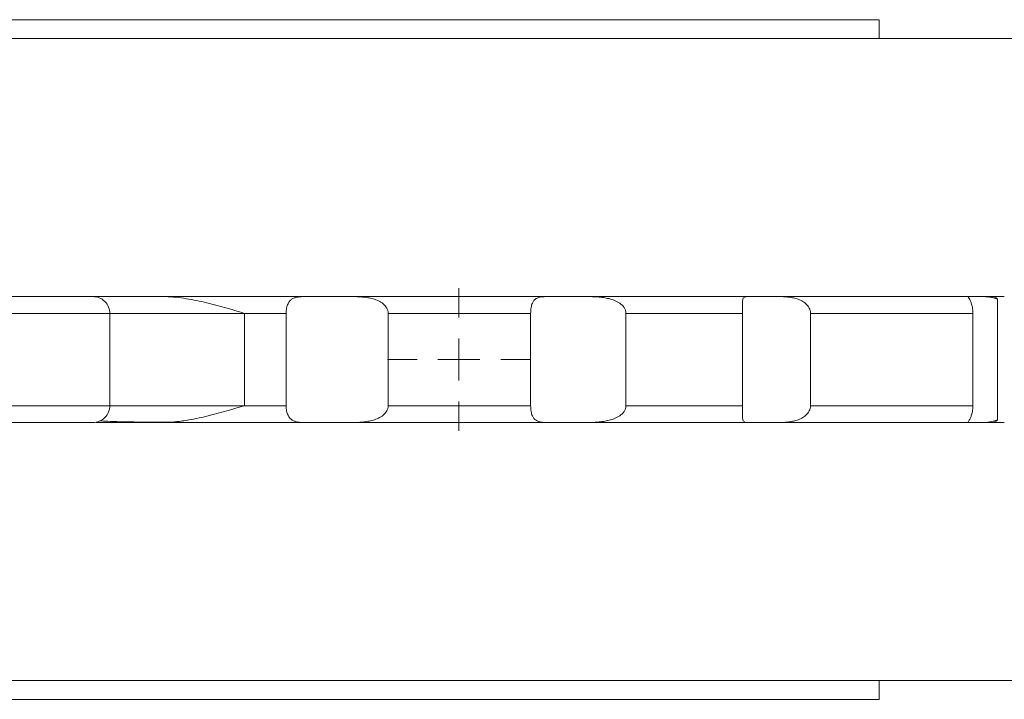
# Model space of a CAD drawing. Header units: millimetres. Extents: x -18 to 812, y -33 to 757.
# Tile 3 of 14: x 275 to 392, y -4 to 77. Entities that reach past the tile are written whole.
import ezdxf

# ---------------------------------------------------------------- set-up
doc = ezdxf.new("R2010")
doc.units = ezdxf.units.MM

# ---------------------------------------------------------------- blocks, each defined once
blk = doc.blocks.new('SW_CENTERMARKSYMBOL_9')
at = {"color": 0, "linetype": 'Continuous', "lineweight": 0}
for p, q in [((0, 5), (0, 8.5)), ((0, 0), (0, 2.5)), ((-5, 0), (-8.5, 0)), ((0, 0), (-2.5, 0)), ((0, 0), (0, -2.5)), ((0, 0), (2.5, 0)), ((5, 0), (8.5, 0)), ((0, -5), (0, -8.5))]:
    blk.add_line(p, q, dxfattribs=at)

msp = doc.modelspace()

# ---------------------------------------------------------------- linework, layer by layer
at = {"color": 7, "linetype": 'Continuous', "lineweight": 15}
for p, q in [((376.98, 77.38), (206.88, 77.38)), ((376.98, 75.13), (376.98, 77.38)), ((20.88, 75.13), (392.88, 75.13)), ((314.13, 44.38), (308.49, 44.38)), ((342.18, 44.38), (337.41, 44.38)), ((365.05, 44.38), (361.28, 44.38)), ((389.32, 44.38), (387.57, 44.38)), ((391.9, 44.38), (390.54, 44.38)), ((391.09, 29.71), (391.09, 44.06)), ((250.96, 42.38), (285.26, 42.38)), ((285.26, 31.38), (285.26, 42.38)), ((301.3, 31.38), (301.3, 42.38)), ((301.3, 42.38), (306.28, 42.38)), ((306.28, 42.38), (306.28, 31.38)), ((318.44, 31.38), (318.44, 42.38)), ((318.44, 42.38), (335.43, 42.38)), ((335.43, 42.38), (335.43, 31.38)), ((346.79, 31.38), (346.79, 42.38)), ((346.79, 42.38), (360.68, 42.38)), ((360.68, 42.38), (360.68, 31.38)), ((368.8, 31.38), (368.8, 42.38)), ((368.8, 42.38), (388.16, 42.38)), ((388.16, 42.38), (388.16, 31.38)), ((285.26, 31.38), (250.96, 31.38)), ((306.28, 31.38), (301.3, 31.38)), ((335.43, 31.38), (318.44, 31.38)), ((360.68, 31.38), (346.79, 31.38)), ((388.16, 31.38), (368.8, 31.38)), ((291.55, 29.41), (292.44, 29.4)), ((308.49, 29.38), (314.13, 29.38)), ((337.41, 29.38), (342.18, 29.38)), ((361.28, 29.38), (365.05, 29.38)), ((387.57, 29.38), (389.32, 29.38)), ((390.54, 29.38), (391.9, 29.38)), ((392.88, -1.37), (20.88, -1.37)), ((376.98, -3.62), (376.98, -1.37)), ((36.78, -3.62), (376.98, -3.62))]:
    msp.add_line(p, q, dxfattribs=at)
at = {"color": 8, "linetype": 'Continuous', "lineweight": 15}
for p, q in [((285.26, 42.38), (301.3, 42.38)), ((301.3, 31.38), (285.26, 31.38))]:
    msp.add_line(p, q, dxfattribs=at)
at = {"color": 7, "linetype": 'Continuous', "lineweight": 15}
for points, knots in [([(252.01, 44.38), (252.14, 44.38), (252.4, 44.38), (252.8, 44.38), (253.21, 44.38), (253.62, 44.38), (254.26, 44.38), (255.15, 44.38), (256.33, 44.38), (257.55, 44.38), (259.27, 44.38), (261.53, 44.38), (264.35, 44.38), (267.23, 44.38), (270.07, 44.38), (272.79, 44.38), (275.29, 44.38), (277.51, 44.38), (279.38, 44.38), (280.88, 44.38), (281.82, 44.38), (282.38, 44.38), (282.71, 44.38), (282.97, 44.38), (283.12, 44.38), (283.2, 44.38), (283.25, 44.38), (283.25, 44.38), (283.26, 44.38)], [0, 0, 0, 0, 0.01062, 0.021233, 0.031844, 0.042459, 0.053082, 0.081242, 0.109412, 0.139133, 0.168865, 0.231163, 0.295969, 0.362793, 0.431031, 0.500001, 0.568971, 0.637209, 0.704033, 0.768839, 0.831137, 0.860857, 0.89059, 0.918749, 0.94692, 0.964615, 0.9823, 1, 1, 1, 1]), ([(283.02, 44.38), (283.4, 44.38), (284.21, 44.38), (286.14, 44.38), (288.57, 44.38), (290.58, 44.38), (291.58, 44.38)], [0, 0, 0, 0, 0.22469, 0.485202, 0.744301, 1, 1, 1, 1]), ([(283.26, 44.38), (283.49, 44.38), (283.75, 44.34), (284.24, 44.15), (284.48, 43.99), (284.87, 43.6), (285.02, 43.37), (285.21, 42.87), (285.26, 42.62), (285.26, 42.38)], [0, 0, 0, 0, 0.25, 0.25, 0.5, 0.5, 0.75, 0.75, 1, 1, 1, 1]), ([(291.58, 44.38), (292.42, 44.38), (293.25, 44.3), (294.9, 44.06), (295.72, 43.9), (297.34, 43.52), (298.14, 43.31), (299.73, 42.86), (300.52, 42.62), (301.3, 42.38)], [0, 0, 0, 0, 0.25, 0.25, 0.5, 0.5, 0.75, 0.75, 1, 1, 1, 1]), ([(308.49, 44.38), (304.62, 44.38), (299.25, 44.38), (293.54, 44.38), (291.93, 44.38)], [0, 0, 0, 0, 0.718369, 1, 1, 1, 1]), ([(306.28, 42.38), (306.28, 42.5), (306.29, 42.6), (306.31, 42.82), (306.32, 42.92), (306.38, 43.21), (306.44, 43.38), (306.57, 43.66), (306.65, 43.78), (306.82, 43.97), (306.91, 44.04), (307.11, 44.17), (307.22, 44.21), (307.45, 44.29), (307.57, 44.31), (307.93, 44.37), (308.2, 44.38), (308.49, 44.38)], [0, 0, 0, 0, 0.0625, 0.0625, 0.125, 0.125, 0.25, 0.25, 0.375, 0.375, 0.5, 0.5, 0.625, 0.625, 0.75, 0.75, 1, 1, 1, 1]), ([(318.44, 42.38), (318.44, 42.5), (318.42, 42.6), (318.36, 42.82), (318.32, 42.92), (318.16, 43.21), (318.01, 43.38), (317.67, 43.66), (317.48, 43.78), (317.09, 43.97), (316.88, 44.04), (316.46, 44.17), (316.25, 44.21), (315.82, 44.29), (315.61, 44.31), (314.97, 44.37), (314.55, 44.38), (314.13, 44.38)], [0, 0, 0, 0, 0.0625, 0.0625, 0.125, 0.125, 0.25, 0.25, 0.375, 0.375, 0.5, 0.5, 0.625, 0.625, 0.75, 0.75, 1, 1, 1, 1]), ([(335.43, 42.38), (335.43, 42.51), (335.43, 42.63), (335.45, 42.86), (335.46, 42.98), (335.5, 43.18), (335.52, 43.27), (335.57, 43.44), (335.6, 43.52), (335.69, 43.72), (335.75, 43.83), (335.9, 44.01), (335.99, 44.08), (336.25, 44.25), (336.45, 44.31), (336.9, 44.37), (337.14, 44.38), (337.41, 44.38)], [0, 0, 0, 0, 0.0625, 0.0625, 0.125, 0.125, 0.1875, 0.1875, 0.25, 0.25, 0.375, 0.375, 0.5, 0.5, 0.75, 0.75, 1, 1, 1, 1]), ([(342.18, 44.38), (342.59, 44.38), (343.02, 44.37), (343.67, 44.32), (343.89, 44.3), (344.33, 44.23), (344.55, 44.19), (345, 44.08), (345.22, 44.01), (345.65, 43.83), (345.86, 43.72), (346.25, 43.45), (346.43, 43.28), (346.64, 42.98), (346.69, 42.87), (346.77, 42.63), (346.79, 42.51), (346.79, 42.38)], [0, 0, 0, 0, 0.25, 0.25, 0.375, 0.375, 0.5, 0.5, 0.625, 0.625, 0.75, 0.75, 0.875, 0.875, 0.9375, 0.9375, 1, 1, 1, 1]), ([(360.68, 42.38), (360.68, 42.5), (360.68, 42.6), (360.68, 42.82), (360.68, 42.92), (360.67, 43.21), (360.67, 43.38), (360.68, 43.66), (360.68, 43.78), (360.7, 43.97), (360.72, 44.04), (360.76, 44.17), (360.79, 44.21), (360.86, 44.29), (360.9, 44.31), (361.03, 44.37), (361.15, 44.38), (361.28, 44.38)], [0, 0, 0, 0, 0.0625, 0.0625, 0.125, 0.125, 0.25, 0.25, 0.375, 0.375, 0.5, 0.5, 0.625, 0.625, 0.75, 0.75, 1, 1, 1, 1]), ([(368.8, 42.38), (368.8, 42.5), (368.79, 42.6), (368.73, 42.82), (368.69, 42.92), (368.54, 43.21), (368.4, 43.38), (368.09, 43.66), (367.92, 43.78), (367.56, 43.97), (367.38, 44.04), (367.01, 44.17), (366.82, 44.21), (366.46, 44.29), (366.27, 44.31), (365.74, 44.37), (365.39, 44.38), (365.05, 44.38)], [0, 0, 0, 0, 0.0625, 0.0625, 0.125, 0.125, 0.25, 0.25, 0.375, 0.375, 0.5, 0.5, 0.625, 0.625, 0.75, 0.75, 1, 1, 1, 1]), ([(387.57, 44.38), (385.06, 44.38), (381.9, 44.38), (374.35, 44.38), (369.97, 44.38), (365.05, 44.38)], [0, 0, 0, 0, 0.5, 0.5, 1, 1, 1, 1]), ([(388.16, 42.38), (388.16, 42.51), (388.15, 42.63), (388.13, 42.86), (388.12, 42.98), (388.08, 43.18), (388.06, 43.27), (388.01, 43.44), (387.99, 43.52), (387.92, 43.72), (387.87, 43.83), (387.79, 44.01), (387.75, 44.08), (387.65, 44.25), (387.6, 44.31), (387.55, 44.37), (387.55, 44.38), (387.57, 44.38)], [0, 0, 0, 0, 0.0625, 0.0625, 0.125, 0.125, 0.1875, 0.1875, 0.25, 0.25, 0.375, 0.375, 0.5, 0.5, 0.75, 0.75, 1, 1, 1, 1]), ([(391.09, 44.06), (390.92, 44.13), (390.76, 44.19), (390.44, 44.28), (390.29, 44.31), (389.84, 44.37), (389.57, 44.38), (389.32, 44.38)], [0, 0, 0, 0, 0.25, 0.25, 0.5, 0.5, 1, 1, 1, 1]), ([(391.09, 44.06), (390.96, 44.2), (390.85, 44.28), (390.67, 44.37), (390.61, 44.38), (390.57, 44.38)], [0, 0, 0, 0, 0.5, 0.5, 1, 1, 1, 1]), ([(285.26, 31.38), (285.26, 31.15), (285.21, 30.89), (285.02, 30.4), (284.87, 30.16), (284.48, 29.77), (284.24, 29.62), (283.75, 29.43), (283.49, 29.38), (283.26, 29.38)], [0, 0, 0, 0, 0.25, 0.25, 0.5, 0.5, 0.75, 0.75, 1, 1, 1, 1]), ([(301.3, 31.38), (300.91, 31.27), (300.12, 31.03), (298.93, 30.68), (297.93, 30.41), (297.13, 30.2), (296.3, 30), (295.29, 29.79), (294.25, 29.6), (293.42, 29.49), (292.78, 29.43), (292.17, 29.39), (291.77, 29.39), (291.58, 29.38)], [0, 0, 0, 0, 0.125009, 0.249994, 0.374952, 0.439181, 0.499917, 0.630871, 0.750037, 0.81722, 0.881233, 0.942136, 1, 1, 1, 1]), ([(306.28, 31.38), (306.28, 31.27), (306.29, 31.16), (306.31, 30.95), (306.32, 30.85), (306.38, 30.56), (306.44, 30.39), (306.57, 30.11), (306.65, 29.99), (306.82, 29.8), (306.91, 29.73), (307.11, 29.6), (307.22, 29.55), (307.45, 29.48), (307.57, 29.45), (307.93, 29.4), (308.2, 29.38), (308.49, 29.38)], [0, 0, 0, 0, 0.0625, 0.0625, 0.125, 0.125, 0.25, 0.25, 0.375, 0.375, 0.5, 0.5, 0.625, 0.625, 0.75, 0.75, 1, 1, 1, 1]), ([(314.13, 29.38), (314.55, 29.38), (314.97, 29.4), (315.61, 29.45), (315.82, 29.48), (316.24, 29.55), (316.46, 29.6), (316.88, 29.72), (317.08, 29.8), (317.48, 29.99), (317.67, 30.11), (318.01, 30.39), (318.16, 30.56), (318.37, 30.94), (318.44, 31.16), (318.44, 31.38)], [0, 0, 0, 0, 0.25, 0.25, 0.375, 0.375, 0.5, 0.5, 0.625, 0.625, 0.75, 0.75, 0.875, 0.875, 1, 1, 1, 1]), ([(335.43, 31.38), (335.43, 31.26), (335.43, 31.14), (335.45, 30.9), (335.46, 30.79), (335.5, 30.59), (335.52, 30.49), (335.57, 30.33), (335.6, 30.25), (335.69, 30.04), (335.75, 29.93), (335.9, 29.76), (335.99, 29.69), (336.25, 29.52), (336.45, 29.46), (336.9, 29.39), (337.14, 29.38), (337.41, 29.38)], [0, 0, 0, 0, 0.0625, 0.0625, 0.125, 0.125, 0.1875, 0.1875, 0.25, 0.25, 0.375, 0.375, 0.5, 0.5, 0.75, 0.75, 1, 1, 1, 1]), ([(342.18, 29.38), (342.59, 29.38), (343.02, 29.39), (343.67, 29.44), (343.89, 29.47), (344.33, 29.53), (344.55, 29.58), (345, 29.69), (345.22, 29.76), (345.65, 29.93), (345.86, 30.04), (346.25, 30.32), (346.43, 30.49), (346.64, 30.79), (346.69, 30.9), (346.77, 31.13), (346.79, 31.26), (346.79, 31.38)], [0, 0, 0, 0, 0.25, 0.25, 0.375, 0.375, 0.5, 0.5, 0.625, 0.625, 0.75, 0.75, 0.875, 0.875, 0.9375, 0.9375, 1, 1, 1, 1]), ([(360.68, 31.38), (360.68, 31.27), (360.68, 31.16), (360.68, 30.95), (360.68, 30.85), (360.67, 30.56), (360.67, 30.39), (360.68, 30.11), (360.68, 29.99), (360.7, 29.8), (360.72, 29.73), (360.76, 29.6), (360.79, 29.55), (360.86, 29.48), (360.9, 29.45), (361.03, 29.4), (361.15, 29.38), (361.28, 29.38)], [0, 0, 0, 0, 0.0625, 0.0625, 0.125, 0.125, 0.25, 0.25, 0.375, 0.375, 0.5, 0.5, 0.625, 0.625, 0.75, 0.75, 1, 1, 1, 1]), ([(365.05, 29.38), (365.39, 29.38), (365.73, 29.4), (366.27, 29.45), (366.45, 29.48), (366.82, 29.55), (367.01, 29.6), (367.38, 29.72), (367.56, 29.8), (367.92, 29.99), (368.09, 30.11), (368.4, 30.39), (368.54, 30.56), (368.74, 30.94), (368.8, 31.16), (368.8, 31.38)], [0, 0, 0, 0, 0.25, 0.25, 0.375, 0.375, 0.5, 0.5, 0.625, 0.625, 0.75, 0.75, 0.875, 0.875, 1, 1, 1, 1]), ([(388.16, 31.38), (388.16, 31.26), (388.15, 31.14), (388.13, 30.9), (388.12, 30.79), (388.08, 30.59), (388.06, 30.49), (388.01, 30.33), (387.99, 30.25), (387.92, 30.04), (387.87, 29.93), (387.79, 29.76), (387.75, 29.69), (387.65, 29.52), (387.6, 29.46), (387.55, 29.39), (387.55, 29.38), (387.57, 29.38)], [0, 0, 0, 0, 0.0625, 0.0625, 0.125, 0.125, 0.1875, 0.1875, 0.25, 0.25, 0.375, 0.375, 0.5, 0.5, 0.75, 0.75, 1, 1, 1, 1]), ([(252.01, 29.38), (253.28, 29.38), (254.72, 29.38), (257.9, 29.38), (259.65, 29.38), (262.42, 29.38), (263.36, 29.38), (265.27, 29.38), (266.23, 29.38), (268.15, 29.38), (269.1, 29.38), (270.97, 29.38), (271.88, 29.38), (273.63, 29.38), (274.47, 29.38), (276.05, 29.38), (276.79, 29.38), (278.16, 29.38), (278.78, 29.38), (279.91, 29.38), (280.4, 29.38), (281.71, 29.38), (282.32, 29.38), (283.09, 29.38), (283.26, 29.38), (283.26, 29.38)], [0, 0, 0, 0, 0.125, 0.125, 0.25, 0.25, 0.3125, 0.3125, 0.375, 0.375, 0.4375, 0.4375, 0.5, 0.5, 0.5625, 0.5625, 0.625, 0.625, 0.6875, 0.6875, 0.75, 0.75, 0.875, 0.875, 1, 1, 1, 1]), ([(283.61, 29.38), (283.81, 29.38), (284.46, 29.38), (286.15, 29.38), (288.57, 29.38), (290.58, 29.38), (291.58, 29.38)], [0, 0, 0, 0, 0.131252, 0.42316, 0.713485, 1, 1, 1, 1]), ([(284.06, 29.58), (284.36, 29.56), (285, 29.51), (286.46, 29.47), (288.42, 29.43), (290.15, 29.41), (291.33, 29.41), (291.55, 29.41)], [0, 0, 0, 0, 0.20697, 0.437377, 0.683545, 0.940592, 1, 1, 1, 1]), ([(291.93, 29.38), (293.54, 29.38), (299.25, 29.38), (304.62, 29.38), (308.49, 29.38)], [0, 0, 0, 0, 0.281631, 1, 1, 1, 1]), ([(365.05, 29.38), (369.97, 29.38), (374.35, 29.38), (381.9, 29.38), (385.06, 29.38), (387.57, 29.38)], [0, 0, 0, 0, 0.5, 0.5, 1, 1, 1, 1]), ([(389.32, 29.38), (389.57, 29.38), (389.84, 29.39), (390.44, 29.48), (390.76, 29.56), (391.09, 29.71)], [0, 0, 0, 0, 0.5, 0.5, 1, 1, 1, 1]), ([(391.09, 29.71), (390.96, 29.57), (390.85, 29.49), (390.67, 29.4), (390.61, 29.38), (390.57, 29.38)], [0, 0, 0, 0, 0.5, 0.5, 1, 1, 1, 1])]:
    msp.add_open_spline(points, degree=3, knots=knots, dxfattribs=at)
for points in [[(337.41, 44.38), (330.18, 44.38), (322.37, 44.38), (314.13, 44.38)], [(361.28, 44.38), (355.56, 44.38), (349.15, 44.38), (342.18, 44.38)], [(390.57, 44.38), (390.18, 44.38), (389.76, 44.38), (389.32, 44.38)], [(314.13, 29.38), (322.37, 29.38), (330.18, 29.38), (337.41, 29.38)], [(342.18, 29.38), (349.15, 29.38), (355.56, 29.38), (361.28, 29.38)], [(389.32, 29.38), (389.76, 29.38), (390.18, 29.38), (390.57, 29.38)]]:
    msp.add_open_spline(points, degree=3, dxfattribs=at)

# ---------------------------------------------------------------- block references
at = {"color": 7, "linetype": 'Continuous', "lineweight": 0}
msp.add_blockref('SW_CENTERMARKSYMBOL_9', (326.88, 36.88), dxfattribs=at)

doc.saveas('drawing.dxf')
